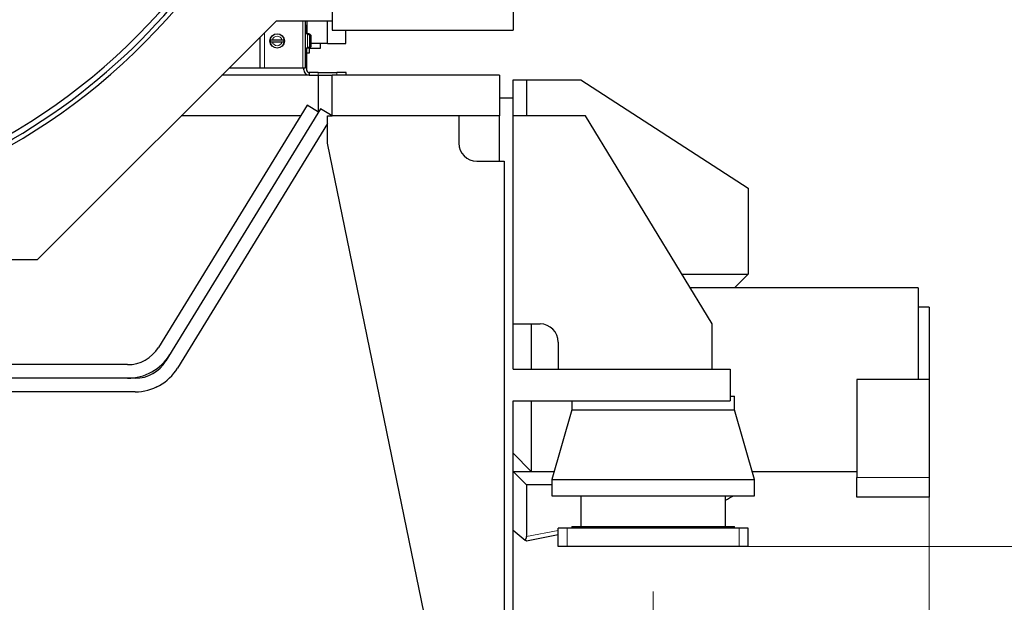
# Model space of a CAD drawing. Header units: millimetres. Extents: x 0 to 29700, y -16 to 21000.
# Tile 248 of 256: x 15094 to 16183, y 7712 to 8356. Entities that reach past the tile are written whole.
import ezdxf

# ---------------------------------------------------------------- set-up
doc = ezdxf.new("R2010")
doc.units = ezdxf.units.MM
doc.layers.add('1', color=7, linetype='Continuous', true_color=0xffffff)
doc.layers.add('254', color=7, linetype='Continuous', true_color=0xffffff)
doc.styles.add('latin_extended', font='simplex.shx')
doc.dimstyles.get("Standard").update_dxf_attribs({"dimtxt": 0.18, "dimasz": 0.18, "dimexe": 0.18, "dimexo": 0.0625, "dimgap": 0.09, "dimtad": 0, "dimtih": 1, "dimtoh": 1, "dimdec": 4, "dimzin": 0, "dimdsep": 46, "dimtxsty": 'Standard', "dimcen": 0.09, "dimadec": 0, "dimazin": 0, "dimtfac": 1, "dimtdec": 4, "dimtofl": 0, "dimtmove": 0, "dimatfit": 3, "dimfxl": 1, "dimtolj": 1, "dimtzin": 0, "dimarcsym": 0})

# ---------------------------------------------------------------- blocks, each defined once
blk = doc.blocks.new('_U7')
at = {"layer": '254', "color": 3, "linetype": 'Continuous', "lineweight": 13, "transparency": 16777216}
for p, q in [((13685, 7723.8), (13685, 6089.8)), ((15795, 7723.8), (15795, 6089.8)), ((13860, 6139.8), (15620, 6139.8))]:
    blk.add_line(p, q, dxfattribs=at)
at = {"layer": '254', "color": 3, "transparency": 16777216}
for points in [[(13860, 6169), (13860, 6110.6), (13685, 6139.8)], [(15620, 6110.6), (15620, 6169), (15795, 6139.8)]]:
    blk.add_solid(points, dxfattribs=at)
at = {"layer": 'Defpoints', "color": 0, "transparency": 16777216}
for p in [(13685, 7773.8), (15795, 7773.8), (15795, 6139.8)]:
    blk.add_point(p, dxfattribs=at)
at = {"layer": '254', "color": 2, "lineweight": 13, "transparency": 16777216, "insert": (14465, 6402.3), "char_height": 175, "attachment_point": 1, "style": 'latin_extended'}
blk.add_mtext('\\A1;2110', dxfattribs=at)
blk = doc.blocks.new('_U8')
at = {"layer": '254', "color": 3, "linetype": 'Continuous', "lineweight": 13, "transparency": 16777216}
for p, q in [((13380, 7854.2), (13380, 5689.8)), ((16100, 7854.2), (16100, 5689.8)), ((13555, 5739.8), (15925, 5739.8))]:
    blk.add_line(p, q, dxfattribs=at)
at = {"layer": '254', "color": 3, "transparency": 16777216}
for points in [[(13555, 5769), (13555, 5710.6), (13380, 5739.8)], [(15925, 5710.6), (15925, 5769), (16100, 5739.8)]]:
    blk.add_solid(points, dxfattribs=at)
at = {"layer": 'Defpoints', "color": 0, "transparency": 16777216}
for p in [(13380, 7904.2), (16100, 7904.2), (16100, 5739.8)]:
    blk.add_point(p, dxfattribs=at)
at = {"layer": '254', "color": 2, "lineweight": 13, "transparency": 16777216, "insert": (14431.6, 6002.3), "char_height": 175, "attachment_point": 1, "style": 'latin_extended'}
blk.add_mtext('\\A1;2720', dxfattribs=at)
blk = doc.blocks.new('_U11')
at = {"layer": '254', "color": 3, "linetype": 'Continuous', "lineweight": 13, "transparency": 16777216}
for p, q in [((14790, 8819.8), (17115, 8819.8)), ((17065, 8644.8), (17065, 7948.8)), ((15845, 7773.8), (17115, 7773.8)), ((17065, 7773.8), (17065, 5232.1))]:
    blk.add_line(p, q, dxfattribs=at)
at = {"layer": '254', "color": 3, "transparency": 16777216}
for points in [[(17094.1, 8644.8), (17035.8, 8644.8), (17065, 8819.8)], [(17035.8, 7948.8), (17094.1, 7948.8), (17065, 7773.8)]]:
    blk.add_solid(points, dxfattribs=at)
at = {"layer": 'Defpoints', "color": 0, "transparency": 16777216}
for p in [(14740, 8819.8), (15795, 7773.8), (17065, 7773.8)]:
    blk.add_point(p, dxfattribs=at)
at = {"layer": '254', "color": 2, "lineweight": 13, "transparency": 16777216, "insert": (16802.5, 5319.6), "char_height": 175, "attachment_point": 1, "rotation": 90, "style": 'latin_extended'}
blk.add_mtext('\\A1;\\C51;{\\H1.00x;\\Fsimplex.shx;Installed ~\\Fsimplex.shx;}\\C2; 1046 ', dxfattribs=at)

msp = doc.modelspace()

# ---------------------------------------------------------------- linework, layer by layer
at = {"layer": '1', "color": 2, "linetype": 'Continuous', "lineweight": 25}
for p, q in [((15439.978, 8384.792), (15439.978, 8354.792)), ((15639.978, 8384.792), (15639.978, 8344.792)), ((15377.978, 8354.792), (15113.978, 8090.792)), ((15439.978, 8354.792), (15377.978, 8354.792)), ((15410.153, 8354.793), (15410.153, 8302.792)), ((15412.039, 8354.792), (15412.01, 8340.763)), ((15434.978, 8329.792), (15434.978, 8354.794)), ((15439.978, 8354.792), (15439.978, 8344.792)), ((15411.653, 8349.792), (15410.153, 8349.792)), ((15412.762, 8340.564), (15410.153, 8340.792)), ((15411.653, 8349.792), (15411.653, 8340.661)), ((15414.262, 8340.564), (15411.653, 8340.792)), ((15413.053, 8340.455), (15413.053, 8340.52)), ((15414.553, 8340.52), (15414.553, 8340.455)), ((15439.978, 8344.792), (15639.978, 8344.792)), ((15454.978, 8329.792), (15454.978, 8344.792)), ((15360.172, 8336.996), (15360.172, 8302.792)), ((15384.44, 8333.792), (15373.866, 8333.792)), ((15373.866, 8331.792), (15384.44, 8331.792)), ((15414.953, 8338.079), (15414.953, 8327.505)), ((15434.978, 8329.792), (15416.452, 8329.792)), ((15416.453, 8338.079), (15416.453, 8327.505)), ((15426.978, 8324.792), (15426.978, 8329.794)), ((15434.978, 8329.792), (15454.978, 8329.792)), ((15410.153, 8324.792), (15412.762, 8325.02)), ((15411.652, 8319.792), (15414.978, 8319.792)), ((15411.653, 8324.792), (15414.262, 8325.02)), ((15411.653, 8324.923), (15411.653, 8300.792)), ((15411.978, 8324.792), (15411.653, 8324.792)), ((15411.978, 8324.821), (15411.978, 8324.792)), ((15413.053, 8325.064), (15413.053, 8325.129)), ((15414.553, 8325.129), (15414.553, 8325.064)), ((15414.978, 8319.792), (15414.978, 8325.198)), ((15414.978, 8324.792), (15426.978, 8324.792)), ((15360.169, 8302.792), (15325.978, 8302.792)), ((15365.044, 8302.792), (15360.172, 8302.792)), ((15365.262, 8302.792), (15365.044, 8302.792)), ((15407.653, 8302.792), (15365.262, 8302.792)), ((15410.153, 8302.792), (15407.653, 8302.792)), ((15408.653, 8300.792), (15408.653, 8302.792)), ((15424.653, 8297.792), (15414.653, 8297.792)), ((15414.653, 8297.792), (15414.653, 8294.792)), ((15424.653, 8297.792), (15445.303, 8297.792)), ((15455.303, 8297.792), (15445.303, 8297.792)), ((15455.303, 8294.792), (15455.303, 8297.792)), ((15414.65, 8294.792), (15317.979, 8294.792)), ((15414.653, 8294.792), (15424.653, 8294.792)), ((15424.653, 8294.792), (15424.978, 8294.792)), ((15424.978, 8294.792), (15439.978, 8294.792)), ((15424.978, 8254.025), (15424.978, 8294.792)), ((15439.978, 8249.792), (15439.978, 8294.792)), ((15624.978, 8294.792), (15439.978, 8294.792)), ((15624.978, 8294.792), (15624.978, 8249.792)), ((15639.978, 8289.792), (15654.978, 8289.792)), ((15639.978, 8269.789), (15639.978, 8289.792)), ((15654.978, 8289.792), (15714.978, 8289.792)), ((15654.978, 8289.792), (15654.978, 8249.792)), ((15714.978, 8289.792), (15899.978, 8169.792)), ((15624.978, 8269.792), (15639.978, 8269.792)), ((15639.978, 7969.792), (15639.978, 8269.792)), ((15412.191, 8261.867), (15247.84, 7993.88)), ((15427.191, 8257.634), (15256.237, 7978.88)), ((15424.978, 8254.025), (15412.191, 8261.867)), ((15439.978, 8249.792), (15427.191, 8257.634)), ((15434.978, 8241.638), (15269.024, 7971.038)), ((15434.978, 8241.638), (15269.038, 7971.04)), ((15404.769, 8249.792), (15272.969, 8249.792)), ((15434.978, 8249.792), (15439.978, 8249.792)), ((15434.978, 8219.792), (15434.978, 8249.792)), ((15624.978, 8249.792), (15439.978, 8249.792)), ((15579.978, 8249.792), (15579.978, 8219.792)), ((15624.978, 8199.788), (15624.978, 8249.792)), ((15719.978, 8249.792), (15639.978, 8249.792)), ((15859.978, 8019.792), (15719.978, 8249.792)), ((15599.978, 7414.792), (15434.978, 8219.792)), ((15599.978, 8199.792), (15629.978, 8199.792)), ((15629.978, 8199.792), (15629.978, 7414.792)), ((15899.978, 8169.792), (15899.978, 8074.792)), ((15113.978, 8090.792), (14365.978, 8090.792)), ((15826.497, 8074.792), (15899.978, 8074.792)), ((15884.978, 8059.792), (15899.978, 8074.792)), ((15884.978, 8059.792), (15835.63, 8059.792)), ((16087.978, 8059.792), (15884.972, 8059.792)), ((16087.978, 8059.792), (16087.978, 7958.292)), ((16099.978, 8038.292), (16087.978, 8038.292)), ((16099.978, 8038.292), (16099.978, 7958.292)), ((15639.978, 8019.792), (15669.978, 8019.792)), ((15659.978, 8019.791), (15659.978, 7969.786)), ((15859.978, 7969.792), (15859.978, 8019.792)), ((15689.978, 7999.792), (15689.978, 7969.792)), ((15213.741, 7974.792), (14266.215, 7974.792)), ((15639.978, 7969.792), (15879.978, 7969.792)), ((15879.978, 7969.792), (15879.978, 7934.792)), ((15222.138, 7959.792), (14257.818, 7959.792)), ((16019.978, 7958.292), (16019.978, 7850.031)), ((16099.978, 7958.292), (16019.978, 7958.292)), ((16099.978, 7958.292), (16099.978, 7850.031)), ((15222.151, 7944.792), (14257.805, 7944.792)), ((15879.979, 7939.792), (15884.978, 7939.792)), ((15884.978, 7924.792), (15884.978, 7939.792)), ((15639.978, 7934.792), (15879.978, 7934.792)), ((15639.978, 7104.792), (15639.978, 7934.792)), ((15659.978, 7934.801), (15659.978, 7856.792)), ((15704.978, 7934.792), (15704.978, 7924.792)), ((15704.978, 7924.792), (15682.978, 7847.792)), ((15704.978, 7924.792), (15794.978, 7924.792)), ((15794.978, 7924.792), (15884.978, 7924.792)), ((15906.978, 7847.792), (15884.978, 7924.792)), ((15639.978, 7876.792), (15659.978, 7856.792)), ((15639.978, 7856.792), (15685.552, 7856.792)), ((15639.978, 7856.792), (15654.978, 7841.792)), ((15904.406, 7856.792), (16019.973, 7856.792)), ((16019.978, 7828.292), (16019.978, 7850.031)), ((16099.978, 7850.031), (16099.978, 7828.292)), ((15654.978, 7841.792), (15654.978, 7784.768)), ((15682.979, 7841.792), (15654.978, 7841.792)), ((15682.978, 7847.792), (15794.978, 7847.792)), ((15682.978, 7847.792), (15682.978, 7829.792)), ((15794.978, 7847.792), (15906.978, 7847.792)), ((15906.978, 7829.792), (15906.978, 7847.792)), ((15682.978, 7829.792), (15794.978, 7829.792)), ((15714.978, 7829.792), (15714.978, 7795.792)), ((15794.978, 7829.792), (15906.978, 7829.792)), ((15874.978, 7795.792), (15874.978, 7829.792)), ((16099.978, 7828.292), (16019.978, 7828.292)), ((15704.978, 7795.792), (15794.978, 7795.792)), ((15704.978, 7795.792), (15704.978, 7793.792)), ((15794.978, 7795.792), (15884.978, 7795.792)), ((15884.978, 7793.792), (15884.978, 7795.792)), ((15639.978, 7791.792), (15653.376, 7780.725)), ((15689.979, 7786.407), (15654.708, 7779.625)), ((15699.978, 7793.792), (15689.978, 7793.792)), ((15689.978, 7773.792), (15689.978, 7793.792)), ((15889.978, 7793.792), (15699.978, 7793.792)), ((15899.978, 7793.792), (15889.978, 7793.792)), ((15899.978, 7773.792), (15899.978, 7793.792)), ((15654.708, 7779.625), (15653.376, 7780.725)), ((15699.978, 7773.792), (15689.978, 7773.792)), ((15889.978, 7773.792), (15699.978, 7773.792)), ((15899.978, 7773.792), (15889.978, 7773.792))]:
    msp.add_line(p, q, dxfattribs=at)
at = {"layer": '1', "color": 4, "linetype": 'Continuous', "lineweight": 13}
for p, q in [((15407.653, 8354.802), (15407.653, 8302.792)), ((15365.044, 8341.863), (15365.044, 8302.792)), ((15365.262, 8342.077), (15365.262, 8302.792)), ((15412.762, 8325.02), (15412.762, 8340.564)), ((15414.262, 8340.564), (15414.262, 8339.879)), ((15414.262, 8325.823), (15414.262, 8325.02)), ((15424.653, 8294.792), (15424.653, 8297.792)), ((15445.303, 8297.792), (15445.303, 8294.792)), ((16019.978, 7850.031), (16099.978, 7850.031)), ((15712.304, 7795.792), (15714.98, 7796.307)), ((15654.978, 7784.768), (15689.979, 7791.499)), ((15699.978, 7773.792), (15699.978, 7793.792)), ((15701.904, 7793.792), (15704.981, 7794.384)), ((15889.978, 7773.792), (15889.978, 7793.792))]:
    msp.add_line(p, q, dxfattribs=at)
at = {"layer": '1', "color": 2, "linetype": 'Continuous', "lineweight": 25}
msp.add_circle((15379.153, 8332.792), 8, dxfattribs=at)
at = {"layer": '1', "color": 4, "linetype": 'Continuous', "lineweight": 13}
msp.add_circle((15379.153, 8332.792), 7.772, dxfattribs=at)
at = {"layer": '1', "color": 2, "linetype": 'Continuous', "lineweight": 25}
for centre, radius, start, end in [((14739.978, 8819.792), 689, 224.746875, 0.52875), ((14739.978, 8819.792), 683, 270, 0.54), ((14739.978, 8819.792), 694, 270, 0.52875), ((15412.553, 8338.173), 2.4, 77.975301, 85), ((15414.053, 8338.173), 2.4, 77.975301, 85), ((15379.153, 8332.792), 7.728, 172.565294, 187.434706), ((15379.153, 8332.792), 7.728, 352.565294, 7.434706), ((15412.553, 8327.411), 2.4, 275, 282.024699), ((15414.053, 8327.411), 2.4, 275, 282.024699), ((15414.653, 8300.792), 6, 180, 270), ((15414.653, 8300.792), 3, 180, 270), ((15599.978, 8219.792), 20, 180, 270), ((15669.978, 7999.792), 20, 0, 90), ((15213.741, 8014.792), 40, 270, 328.479991), ((15213.741, 8014.792), 55, 270, 328.479991), ((15222.138, 7999.792), 40, 270, 328.479991), ((15222.138, 7999.792), 55, 270, 328.479991), ((15222.151, 7999.792), 55, 270, 328.481942), ((15832.575, 7915.662), 100, 295.089608, 300.828814)]:
    msp.add_arc(centre, radius, start, end, dxfattribs=at)
at = {"layer": '1', "color": 4, "linetype": 'Continuous', "lineweight": 13}
for start, end in [(10.710338, 169.289662), (190.710338, 349.289662)]:
    msp.add_arc((15379.153, 8332.792), 5.381, start, end, dxfattribs=at)
at = {"layer": '1', "color": 2, "linetype": 'Continuous', "lineweight": 25}
msp.add_ellipse((15649.978, 7783.807), major_axis=(3.536, 4.28), ratio=0.82601556, start_param=4.67420962, end_param=5.49778714, dxfattribs=at)
for points, knots in [([(15413.053, 8340.455), (15413.188, 8340.426), (15413.319, 8340.386), (15413.509, 8340.309), (15413.571, 8340.281), (15413.663, 8340.234), (15413.693, 8340.218), (15413.753, 8340.184), (15413.783, 8340.166), (15413.93, 8340.075), (15414.039, 8339.993), (15414.192, 8339.857), (15414.241, 8339.809), (15414.312, 8339.735), (15414.335, 8339.709), (15414.38, 8339.657), (15414.402, 8339.63), (15414.51, 8339.495), (15414.585, 8339.381), (15414.684, 8339.202), (15414.714, 8339.14), (15414.756, 8339.046), (15414.769, 8339.015), (15414.795, 8338.951), (15414.807, 8338.918), (15414.863, 8338.755), (15414.897, 8338.623), (15414.942, 8338.354), (15414.953, 8338.217), (15414.953, 8338.079)], [0, 0, 0, 0, 0.125, 0.125, 0.1875, 0.1875, 0.21875, 0.21875, 0.25, 0.25, 0.375, 0.375, 0.4375, 0.4375, 0.46875, 0.46875, 0.5, 0.5, 0.625, 0.625, 0.6875, 0.6875, 0.71875, 0.71875, 0.75, 0.75, 0.875, 0.875, 1, 1, 1, 1]), ([(15414.553, 8340.455), (15414.688, 8340.426), (15414.819, 8340.386), (15415.009, 8340.309), (15415.071, 8340.281), (15415.163, 8340.234), (15415.193, 8340.218), (15415.253, 8340.184), (15415.283, 8340.166), (15415.43, 8340.075), (15415.539, 8339.993), (15415.692, 8339.857), (15415.741, 8339.809), (15415.812, 8339.735), (15415.835, 8339.709), (15415.88, 8339.657), (15415.902, 8339.63), (15416.01, 8339.495), (15416.085, 8339.381), (15416.184, 8339.202), (15416.214, 8339.14), (15416.256, 8339.046), (15416.269, 8339.015), (15416.295, 8338.951), (15416.307, 8338.918), (15416.363, 8338.755), (15416.397, 8338.623), (15416.442, 8338.354), (15416.453, 8338.217), (15416.453, 8338.079)], [0, 0, 0, 0, 0.125, 0.125, 0.1875, 0.1875, 0.21875, 0.21875, 0.25, 0.25, 0.375, 0.375, 0.4375, 0.4375, 0.46875, 0.46875, 0.5, 0.5, 0.625, 0.625, 0.6875, 0.6875, 0.71875, 0.71875, 0.75, 0.75, 0.875, 0.875, 1, 1, 1, 1]), ([(15373.866, 8333.792), (15373.728, 8333.792), (15373.591, 8333.792), (15373.322, 8333.792), (15373.189, 8333.792), (15372.993, 8333.792), (15372.929, 8333.792), (15372.804, 8333.792), (15372.743, 8333.792), (15372.563, 8333.792), (15372.449, 8333.792), (15372.314, 8333.792), (15372.287, 8333.792), (15372.236, 8333.792), (15372.159, 8333.792), (15372.088, 8333.792), (15371.952, 8333.792), (15371.87, 8333.792), (15371.778, 8333.792), (15371.761, 8333.792), (15371.727, 8333.792), (15371.711, 8333.792), (15371.664, 8333.792), (15371.636, 8333.792), (15371.559, 8333.792), (15371.519, 8333.792), (15371.49, 8333.792)], [0, 0, 0, 0, 0.125, 0.125, 0.25, 0.25, 0.3125, 0.3125, 0.375, 0.375, 0.5, 0.5, 0.53125, 0.53125, 0.5625, 0.625, 0.625, 0.75, 0.75, 0.78125, 0.78125, 0.8125, 0.8125, 0.875, 0.875, 1, 1, 1, 1]), ([(15371.49, 8331.792), (15371.519, 8331.792), (15371.559, 8331.792), (15371.636, 8331.792), (15371.664, 8331.792), (15371.711, 8331.792), (15371.727, 8331.792), (15371.761, 8331.792), (15371.778, 8331.792), (15371.87, 8331.792), (15371.952, 8331.792), (15372.088, 8331.792), (15372.136, 8331.792), (15372.21, 8331.792), (15372.236, 8331.792), (15372.288, 8331.792), (15372.315, 8331.792), (15372.45, 8331.792), (15372.564, 8331.792), (15372.743, 8331.792), (15372.804, 8331.792), (15372.899, 8331.792), (15372.93, 8331.792), (15372.994, 8331.792), (15373.027, 8331.792), (15373.19, 8331.792), (15373.322, 8331.792), (15373.591, 8331.792), (15373.728, 8331.792), (15373.866, 8331.792)], [0, 0, 0, 0, 0.125, 0.125, 0.1875, 0.1875, 0.21875, 0.21875, 0.25, 0.25, 0.375, 0.375, 0.4375, 0.4375, 0.46875, 0.46875, 0.5, 0.5, 0.625, 0.625, 0.6875, 0.6875, 0.71875, 0.71875, 0.75, 0.75, 0.875, 0.875, 1, 1, 1, 1]), ([(15386.816, 8333.792), (15386.787, 8333.792), (15386.747, 8333.792), (15386.67, 8333.792), (15386.642, 8333.792), (15386.595, 8333.792), (15386.579, 8333.792), (15386.545, 8333.792), (15386.528, 8333.792), (15386.436, 8333.792), (15386.354, 8333.792), (15386.218, 8333.792), (15386.17, 8333.792), (15386.096, 8333.792), (15386.07, 8333.792), (15386.018, 8333.792), (15385.992, 8333.792), (15385.856, 8333.792), (15385.742, 8333.792), (15385.563, 8333.792), (15385.502, 8333.792), (15385.408, 8333.792), (15385.376, 8333.792), (15385.312, 8333.792), (15385.279, 8333.792), (15385.116, 8333.792), (15384.984, 8333.792), (15384.715, 8333.792), (15384.579, 8333.792), (15384.44, 8333.792)], [0, 0, 0, 0, 0.125, 0.125, 0.1875, 0.1875, 0.21875, 0.21875, 0.25, 0.25, 0.375, 0.375, 0.4375, 0.4375, 0.46875, 0.46875, 0.5, 0.5, 0.625, 0.625, 0.6875, 0.6875, 0.71875, 0.71875, 0.75, 0.75, 0.875, 0.875, 1, 1, 1, 1]), ([(15384.44, 8331.792), (15384.579, 8331.792), (15384.715, 8331.792), (15384.984, 8331.792), (15385.117, 8331.792), (15385.313, 8331.792), (15385.377, 8331.792), (15385.502, 8331.792), (15385.563, 8331.792), (15385.743, 8331.792), (15385.857, 8331.792), (15385.992, 8331.792), (15386.019, 8331.792), (15386.071, 8331.792), (15386.147, 8331.792), (15386.218, 8331.792), (15386.354, 8331.792), (15386.436, 8331.792), (15386.528, 8331.792), (15386.545, 8331.792), (15386.579, 8331.792), (15386.595, 8331.792), (15386.642, 8331.792), (15386.67, 8331.792), (15386.747, 8331.792), (15386.787, 8331.792), (15386.816, 8331.792)], [0, 0, 0, 0, 0.125, 0.125, 0.25, 0.25, 0.3125, 0.3125, 0.375, 0.375, 0.5, 0.5, 0.53125, 0.53125, 0.5625, 0.625, 0.625, 0.75, 0.75, 0.78125, 0.78125, 0.8125, 0.8125, 0.875, 0.875, 1, 1, 1, 1]), ([(15414.953, 8327.505), (15414.953, 8327.366), (15414.942, 8327.23), (15414.896, 8326.961), (15414.863, 8326.828), (15414.795, 8326.632), (15414.77, 8326.568), (15414.714, 8326.443), (15414.684, 8326.382), (15414.585, 8326.202), (15414.509, 8326.088), (15414.402, 8325.953), (15414.38, 8325.926), (15414.335, 8325.874), (15414.265, 8325.798), (15414.192, 8325.727), (15414.039, 8325.591), (15413.93, 8325.508), (15413.783, 8325.417), (15413.753, 8325.4), (15413.693, 8325.366), (15413.663, 8325.35), (15413.571, 8325.303), (15413.509, 8325.275), (15413.319, 8325.198), (15413.188, 8325.158), (15413.053, 8325.129)], [0, 0, 0, 0, 0.125, 0.125, 0.25, 0.25, 0.3125, 0.3125, 0.375, 0.375, 0.5, 0.5, 0.53125, 0.53125, 0.5625, 0.625, 0.625, 0.75, 0.75, 0.78125, 0.78125, 0.8125, 0.8125, 0.875, 0.875, 1, 1, 1, 1]), ([(15416.453, 8327.505), (15416.453, 8327.366), (15416.442, 8327.23), (15416.396, 8326.961), (15416.363, 8326.828), (15416.295, 8326.632), (15416.27, 8326.568), (15416.214, 8326.443), (15416.184, 8326.382), (15416.085, 8326.202), (15416.009, 8326.088), (15415.902, 8325.953), (15415.88, 8325.926), (15415.835, 8325.874), (15415.765, 8325.798), (15415.692, 8325.727), (15415.539, 8325.591), (15415.43, 8325.508), (15415.283, 8325.417), (15415.253, 8325.4), (15415.193, 8325.366), (15415.163, 8325.35), (15415.071, 8325.303), (15415.009, 8325.275), (15414.819, 8325.198), (15414.688, 8325.158), (15414.553, 8325.129)], [0, 0, 0, 0, 0.125, 0.125, 0.25, 0.25, 0.3125, 0.3125, 0.375, 0.375, 0.5, 0.5, 0.53125, 0.53125, 0.5625, 0.625, 0.625, 0.75, 0.75, 0.78125, 0.78125, 0.8125, 0.8125, 0.875, 0.875, 1, 1, 1, 1])]:
    msp.add_open_spline(points, degree=3, knots=knots, dxfattribs=at)

# ---------------------------------------------------------------- dimensions: what is measured, and where the dimension line sits
at = {"layer": '254', "color": 2, "linetype": 'Continuous', "lineweight": 13}
dim = msp.add_linear_dim(base=(17064.978, 7773.792), p1=(14739.978, 8819.792), p2=(15794.978, 7773.792), angle=90, text='\\C51;{\\H1.00x;\\Fsimplex.shx;Installed ~\\Fsimplex.shx;}\\C2; <> ', dimstyle='Standard', override={"dimscale": 50, "dimtxt": 3.5, "dimasz": 3.5, "dimexe": 1, "dimexo": 1, "dimgap": 1.75, "dimtad": 1, "dimtih": 0, "dimtoh": 0, "dimdec": 0, "dimlfac": 1, "dimzin": 8, "dimdsep": 46, "dimlunit": 2, "dimtxsty": 'latin_extended', "dimsah": 1, "dimse1": 0, "dimse2": 0, "dimsd1": 0, "dimsd2": 0, "dimclrd": 3, "dimclre": 3, "dimclrt": 2, "dimtol": 0, "dimtm": -0.1, "dimtfac": 0.714286, "dimtdec": 3, "dimtofl": 1, "dimtmove": 0, "dimtzin": 8, "dimlwd": 13, "dimlwe": 13}, dxfattribs=at)
dim.commit()
dim.dimension.update_dxf_attribs({"geometry": '_U11', "text_midpoint": (17064.978, 6415.459), "dimtype": 160})
for base, p1, p2, picture, middle in [((16099.978, 5739.792), (13379.978, 7904.162), (16099.978, 7904.162), '_U8', (14739.978, 5739.792)), ((15794.978, 6139.792), (13684.978, 7773.792), (15794.978, 7773.792), '_U7', (14739.978, 6139.792))]:
    dim = msp.add_linear_dim(base=base, p1=p1, p2=p2, dimstyle='Standard', override={"dimscale": 50, "dimtxt": 3.5, "dimasz": 3.5, "dimexe": 1, "dimexo": 1, "dimgap": 1.75, "dimtad": 1, "dimtih": 1, "dimtoh": 0, "dimdec": 2, "dimlfac": 1, "dimzin": 8, "dimdsep": 46, "dimlunit": 2, "dimtxsty": 'latin_extended', "dimsah": 1, "dimse1": 0, "dimse2": 0, "dimsd1": 0, "dimsd2": 0, "dimclrd": 3, "dimclre": 3, "dimclrt": 2, "dimtol": 0, "dimtm": -0.1, "dimtfac": 0.714286, "dimtdec": 3, "dimtofl": 1, "dimtmove": 0, "dimtzin": 8, "dimlwd": 13, "dimlwe": 13}, dxfattribs=at)
    dim.commit()
    dim.dimension.update_dxf_attribs({"geometry": picture, "text_midpoint": middle, "dimtype": 160})

doc.saveas('drawing.dxf')
